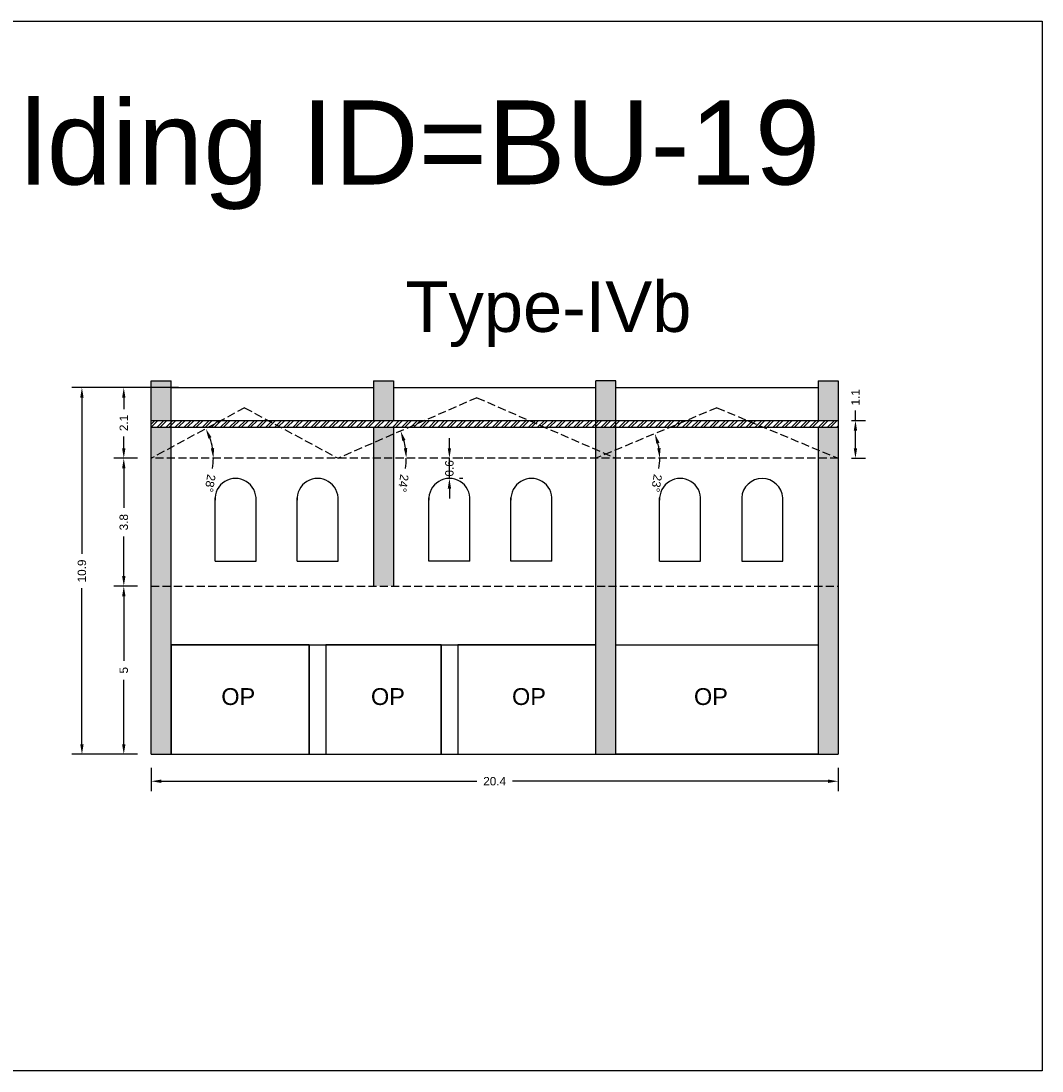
# Model space of a CAD drawing. Header units: metres. Extents: x 3416649 to 3417093, y -6712874 to -6712690.
# Tile 43 of 45: x 3417003 to 3417034, y -6712756 to -6712725. Entities that reach past the tile are written whole.
import ezdxf

# ---------------------------------------------------------------- set-up
doc = ezdxf.new("R2010")
doc.units = ezdxf.units.M
doc.linetypes.add('ACAD_ISO02W100', pattern=[15, 12, -3])
doc.layers.add('Dotted', color=7, linetype='ACAD_ISO02W100', plot=False)
doc.styles.get("Standard").update_dxf_attribs({"font": 'arial.ttf'})
doc.dimstyles.new('ISO-25', dxfattribs={"dimtxt": 0.25, "dimasz": 0.3, "dimexe": 0.3, "dimexo": 0.4, "dimgap": 0.2, "dimtad": 0, "dimdec": 1, "dimdsep": 46, "dimtxsty": 'Standard', "dimcen": 2.5, "dimadec": 0, "dimazin": 0, "dimtfac": 1, "dimtdec": 1, "dimtmove": 0, "dimatfit": 3, "dimfxl": 1, "dimarcsym": 0})
pattern_1 = [(45, (-39.37967, 0), (-0.134703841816, 0.134703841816), []), (45, (-39.28987, 0), (-0.134703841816, 0.134703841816), [])]

# ---------------------------------------------------------------- blocks, each defined once
blk = doc.blocks.new('*D163')
at = {"color": 0, "lineweight": -2, "transparency": 16777216}
for start, end in [(9.2974, 19.0525), (350.7026, 0)]:
    blk.add_arc((3417007.35, -6712738.144), 1.851, start, end, dxfattribs=at)
at = {"color": 0, "transparency": 16777216}
for points in [[(3417009.053, -6712737.56), (3417009.145, -6712737.52), (3417008.978, -6712737.265)], [(3417009.226, -6712737.841), (3417009.126, -6712737.849), (3417009.2, -6712738.144)]]:
    blk.add_solid(points, dxfattribs=at)
at = {"layer": 'Defpoints', "color": 0, "transparency": 16777216}
for p in [(3417010.13, -6712736.644), (3417009.101, -6712737.544), (3417007.35, -6712738.144), (3417007.35, -6712738.144), (3417027.78, -6712738.144)]:
    blk.add_point(p, dxfattribs=at)
at = {"color": 0, "transparency": 16777216, "insert": (3417009.104, -6712738.884), "char_height": 0.25, "attachment_point": 5, "rotation": 260.7026}
blk.add_mtext('28°', dxfattribs=at)
blk = doc.blocks.new('*D164')
at = {"color": 0, "lineweight": -2, "transparency": 16777216}
for start, end in [(8.4865, 15.0628), (351.5135, 360)]:
    blk.add_arc((3417012.91, -6712738.144), 2.027, start, end, dxfattribs=at)
at = {"color": 0, "transparency": 16777216}
for points in [[(3417014.82, -6712737.634), (3417014.914, -6712737.601), (3417014.768, -6712737.334)], [(3417014.965, -6712737.841), (3417014.865, -6712737.848), (3417014.937, -6712738.144)]]:
    blk.add_solid(points, dxfattribs=at)
at = {"layer": 'Defpoints', "color": 0, "transparency": 16777216}
for p in [(3417017.04, -6712736.344), (3417014.861, -6712737.595), (3417007.35, -6712738.144), (3417012.91, -6712738.144), (3417027.78, -6712738.144)]:
    blk.add_point(p, dxfattribs=at)
at = {"color": 0, "transparency": 16777216, "insert": (3417014.849, -6712738.886), "char_height": 0.25, "attachment_point": 5, "rotation": 261.5135}
blk.add_mtext('24°', dxfattribs=at)
blk = doc.blocks.new('*D165')
at = {"color": 0, "lineweight": -2, "transparency": 16777216}
for p, q in [((3417006.95, -6712741.944), (3417006.238, -6712741.944)), ((3417006.538, -6712742.244), (3417006.538, -6712744.161)), ((3417006.538, -6712746.644), (3417006.538, -6712744.727)), ((3417006.95, -6712746.944), (3417006.238, -6712746.944))]:
    blk.add_line(p, q, dxfattribs=at)
at = {"color": 0, "transparency": 16777216}
for points in [[(3417006.488, -6712742.244), (3417006.588, -6712742.244), (3417006.538, -6712741.944)], [(3417006.488, -6712746.644), (3417006.588, -6712746.644), (3417006.538, -6712746.944)]]:
    blk.add_solid(points, dxfattribs=at)
at = {"layer": 'Defpoints', "color": 0, "transparency": 16777216}
for p in [(3417006.538, -6712741.944), (3417007.35, -6712741.944), (3417007.35, -6712746.944)]:
    blk.add_point(p, dxfattribs=at)
at = {"color": 0, "transparency": 16777216, "insert": (3417006.538, -6712744.444), "char_height": 0.25, "attachment_point": 5, "rotation": 90}
blk.add_mtext('5', dxfattribs=at)
blk = doc.blocks.new('*D166')
at = {"color": 0, "lineweight": -2, "transparency": 16777216}
for p, q in [((3417006.95, -6712738.144), (3417006.238, -6712738.144)), ((3417006.538, -6712738.444), (3417006.538, -6712739.616)), ((3417006.538, -6712741.644), (3417006.538, -6712740.472)), ((3417006.95, -6712741.944), (3417006.238, -6712741.944))]:
    blk.add_line(p, q, dxfattribs=at)
at = {"color": 0, "transparency": 16777216}
for points in [[(3417006.488, -6712738.444), (3417006.588, -6712738.444), (3417006.538, -6712738.144)], [(3417006.488, -6712741.644), (3417006.588, -6712741.644), (3417006.538, -6712741.944)]]:
    blk.add_solid(points, dxfattribs=at)
at = {"layer": 'Defpoints', "color": 0, "transparency": 16777216}
for p in [(3417006.538, -6712738.144), (3417007.35, -6712738.144), (3417007.35, -6712741.944)]:
    blk.add_point(p, dxfattribs=at)
at = {"color": 0, "transparency": 16777216, "insert": (3417006.538, -6712740.044), "char_height": 0.25, "attachment_point": 5, "rotation": 90}
blk.add_mtext('3.8', dxfattribs=at)
blk = doc.blocks.new('*D167')
at = {"color": 0, "lineweight": -2, "transparency": 16777216}
for p, q in [((3417008.164, -6712736.044), (3417006.238, -6712736.044)), ((3417006.538, -6712736.344), (3417006.538, -6712736.688)), ((3417006.538, -6712737.844), (3417006.538, -6712737.499)), ((3417006.95, -6712738.144), (3417006.238, -6712738.144))]:
    blk.add_line(p, q, dxfattribs=at)
at = {"color": 0, "transparency": 16777216}
for points in [[(3417006.488, -6712736.344), (3417006.588, -6712736.344), (3417006.538, -6712736.044)], [(3417006.488, -6712737.844), (3417006.588, -6712737.844), (3417006.538, -6712738.144)]]:
    blk.add_solid(points, dxfattribs=at)
at = {"layer": 'Defpoints', "color": 0, "transparency": 16777216}
for p in [(3417006.538, -6712736.044), (3417008.564, -6712736.044), (3417007.35, -6712738.144)]:
    blk.add_point(p, dxfattribs=at)
at = {"color": 0, "transparency": 16777216, "insert": (3417006.538, -6712737.094), "char_height": 0.25, "attachment_point": 5, "rotation": 90}
blk.add_mtext('2.1', dxfattribs=at)
blk = doc.blocks.new('*D168')
at = {"color": 0, "lineweight": -2, "transparency": 16777216}
for start, end in [(9.0417, 13.5499), (350.9583, 0)]:
    blk.add_arc((3417020.57, -6712738.144), 1.903, start, end, dxfattribs=at)
at = {"color": 0, "transparency": 16777216}
for points in [[(3417022.372, -6712737.714), (3417022.467, -6712737.683), (3417022.327, -6712737.413)], [(3417022.499, -6712737.841), (3417022.399, -6712737.849), (3417022.473, -6712738.144)]]:
    blk.add_solid(points, dxfattribs=at)
at = {"layer": 'Defpoints', "color": 0, "transparency": 16777216}
for p in [(3417024.175, -6712736.644), (3417022.407, -6712737.649), (3417007.35, -6712738.144), (3417020.57, -6712738.144), (3417027.78, -6712738.144)]:
    blk.add_point(p, dxfattribs=at)
at = {"color": 0, "transparency": 16777216, "insert": (3417022.379, -6712738.885), "char_height": 0.25, "attachment_point": 5, "rotation": 260.9583}
blk.add_mtext('23°', dxfattribs=at)
blk = doc.blocks.new('*D169')
at = {"color": 0, "lineweight": -2, "transparency": 16777216}
for p, q in [((3417007.35, -6712747.344), (3417007.35, -6712748.044)), ((3417027.78, -6712747.344), (3417027.78, -6712748.044)), ((3417007.65, -6712747.744), (3417017.038, -6712747.744)), ((3417027.48, -6712747.744), (3417018.091, -6712747.744))]:
    blk.add_line(p, q, dxfattribs=at)
at = {"color": 0, "transparency": 16777216}
for points in [[(3417007.65, -6712747.694), (3417007.65, -6712747.794), (3417007.35, -6712747.744)], [(3417027.48, -6712747.694), (3417027.48, -6712747.794), (3417027.78, -6712747.744)]]:
    blk.add_solid(points, dxfattribs=at)
at = {"layer": 'Defpoints', "color": 0, "transparency": 16777216}
for p in [(3417007.35, -6712746.944), (3417027.78, -6712746.944), (3417027.78, -6712747.744)]:
    blk.add_point(p, dxfattribs=at)
at = {"color": 0, "transparency": 16777216, "insert": (3417017.565, -6712747.744), "char_height": 0.25, "attachment_point": 5}
blk.add_mtext('20.4', dxfattribs=at)
blk = doc.blocks.new('*D170')
at = {"color": 0, "lineweight": -2, "transparency": 16777216}
for p, q in [((3417008.164, -6712736.044), (3417004.993, -6712736.044)), ((3417005.293, -6712736.344), (3417005.293, -6712740.981)), ((3417005.293, -6712746.644), (3417005.293, -6712742.007)), ((3417006.95, -6712746.944), (3417004.993, -6712746.944))]:
    blk.add_line(p, q, dxfattribs=at)
at = {"color": 0, "transparency": 16777216}
for points in [[(3417005.243, -6712736.344), (3417005.343, -6712736.344), (3417005.293, -6712736.044)], [(3417005.243, -6712746.644), (3417005.343, -6712746.644), (3417005.293, -6712746.944)]]:
    blk.add_solid(points, dxfattribs=at)
at = {"layer": 'Defpoints', "color": 0, "transparency": 16777216}
for p in [(3417005.293, -6712736.044), (3417008.564, -6712736.044), (3417007.35, -6712746.944)]:
    blk.add_point(p, dxfattribs=at)
at = {"color": 0, "transparency": 16777216, "insert": (3417005.293, -6712741.494), "char_height": 0.25, "attachment_point": 5, "rotation": 90}
blk.add_mtext('10.9', dxfattribs=at)
blk = doc.blocks.new('*D171')
at = {"color": 0, "lineweight": -2, "transparency": 16777216}
for p, q in [((3417016.22, -6712737.844), (3417016.22, -6712737.544)), ((3417016.22, -6712738.744), (3417016.22, -6712738.144)), ((3417016.62, -6712738.144), (3417016.52, -6712738.144)), ((3417016.62, -6712738.744), (3417016.52, -6712738.744)), ((3417016.22, -6712739.044), (3417016.22, -6712739.344))]:
    blk.add_line(p, q, dxfattribs=at)
at = {"color": 0, "transparency": 16777216}
for points in [[(3417016.17, -6712737.844), (3417016.27, -6712737.844), (3417016.22, -6712738.144)], [(3417016.17, -6712739.044), (3417016.27, -6712739.044), (3417016.22, -6712738.744)]]:
    blk.add_solid(points, dxfattribs=at)
at = {"layer": 'Defpoints', "color": 0, "transparency": 16777216}
for p in [(3417016.22, -6712738.144), (3417016.22, -6712738.144), (3417016.22, -6712738.744)]:
    blk.add_point(p, dxfattribs=at)
at = {"color": 0, "transparency": 16777216, "insert": (3417016.22, -6712738.444), "char_height": 0.25, "attachment_point": 5, "rotation": 90}
blk.add_mtext('0.6', dxfattribs=at)
blk = doc.blocks.new('*D172')
at = {"color": 0, "lineweight": -2, "transparency": 16777216}
for p, q in [((3417028.293, -6712737.024), (3417028.293, -6712736.724)), ((3417028.18, -6712737.024), (3417028.593, -6712737.024)), ((3417028.293, -6712737.844), (3417028.293, -6712737.324)), ((3417028.18, -6712738.144), (3417028.593, -6712738.144))]:
    blk.add_line(p, q, dxfattribs=at)
at = {"color": 0, "transparency": 16777216}
for points in [[(3417028.243, -6712737.324), (3417028.343, -6712737.324), (3417028.293, -6712737.024)], [(3417028.243, -6712737.844), (3417028.343, -6712737.844), (3417028.293, -6712738.144)]]:
    blk.add_solid(points, dxfattribs=at)
at = {"layer": 'Defpoints', "color": 0, "transparency": 16777216}
for p in [(3417027.78, -6712737.024), (3417028.293, -6712737.024), (3417027.78, -6712738.144)]:
    blk.add_point(p, dxfattribs=at)
at = {"color": 0, "transparency": 16777216, "insert": (3417028.293, -6712736.332), "char_height": 0.25, "attachment_point": 5, "rotation": 90}
blk.add_mtext('1.1', dxfattribs=at)

msp = doc.modelspace()

# ---------------------------------------------------------------- hatches: boundary and pattern name
h = msp.add_hatch(color=256)
h.dxf.hatch_style = 1
h.paths.add_polyline_path([(3417027.78, -6712738.144), (3417027.18, -6712738.144), (3417027.18, -6712741.944), (3417027.78, -6712741.944)])
h.paths.add_polyline_path([(3417027.78, -6712741.944), (3417027.18, -6712741.944), (3417027.18, -6712746.944), (3417027.78, -6712746.944)])
h.paths.add_polyline_path([(3417027.78, -6712737.224), (3417027.18, -6712737.224), (3417027.18, -6712737.894), (3417027.78, -6712738.144)])
h.paths.add_polyline_path([(3417027.18, -6712737.894), (3417027.18, -6712738.144), (3417027.78, -6712738.144)], flags=17)
h.paths.add_polyline_path([(3417027.78, -6712735.844), (3417027.18, -6712735.844), (3417027.18, -6712737.024), (3417027.78, -6712737.024)])
h.paths.add_polyline_path([(3417021.17, -6712735.844), (3417020.57, -6712735.844), (3417020.57, -6712737.024), (3417021.17, -6712737.024)])
h.paths.add_polyline_path([(3417021.17, -6712737.224), (3417020.57, -6712737.224), (3417020.57, -6712737.882), (3417020.877, -6712738.016), (3417021.17, -6712737.894)])
h.paths.add_polyline_path([(3417020.877, -6712738.016), (3417020.57, -6712738.144), (3417021.17, -6712738.144)])
h.paths.add_polyline_path([(3417021.17, -6712737.894), (3417020.877, -6712738.016), (3417021.17, -6712738.144)])
h.paths.add_polyline_path([(3417020.57, -6712737.882), (3417020.57, -6712738.144), (3417020.877, -6712738.016)])
h.paths.add_polyline_path([(3417021.17, -6712738.144), (3417020.57, -6712738.144), (3417020.57, -6712741.944), (3417021.17, -6712741.944)])
h.paths.add_polyline_path([(3417021.17, -6712741.944), (3417020.57, -6712741.944), (3417020.57, -6712746.944), (3417021.17, -6712746.944)])
h.paths.add_polyline_path([(3417014.56, -6712738.144), (3417013.96, -6712738.144), (3417013.96, -6712741.944), (3417014.56, -6712741.944)])
h.paths.add_polyline_path([(3417014.56, -6712735.844), (3417013.96, -6712735.844), (3417013.96, -6712737.024), (3417014.56, -6712737.024)])
h.paths.add_polyline_path([(3417014.56, -6712737.425), (3417014.56, -6712737.224), (3417013.96, -6712737.224), (3417013.96, -6712737.686)])
h.paths.add_polyline_path([(3417014.56, -6712737.425), (3417013.96, -6712737.686), (3417013.96, -6712738.144), (3417014.56, -6712738.144)])
h.paths.add_polyline_path([(3417007.95, -6712738.144), (3417007.35, -6712738.144), (3417007.35, -6712741.944), (3417007.95, -6712741.944)])
h.paths.add_polyline_path([(3417007.95, -6712737.224), (3417007.35, -6712737.224), (3417007.35, -6712738.144), (3417007.95, -6712737.82)])
h.paths.add_polyline_path([(3417007.95, -6712735.844), (3417007.35, -6712735.844), (3417007.35, -6712737.024), (3417007.95, -6712737.024)])
h.paths.add_polyline_path([(3417007.95, -6712737.82), (3417007.35, -6712738.144), (3417007.95, -6712738.144)], flags=17)
h.paths.add_polyline_path([(3417007.95, -6712741.944), (3417007.35, -6712741.944), (3417007.35, -6712746.944), (3417007.95, -6712746.944)])
h = msp.add_hatch()
h.set_pattern_fill('ANSI32', color=256, scale=0.02)
h.set_pattern_definition(pattern_1)
h.paths.add_polyline_path([(3417007.95, -6712737.024), (3417007.35, -6712737.024), (3417007.35, -6712737.224), (3417007.95, -6712737.224)])
h = msp.add_hatch()
h.set_pattern_fill('ANSI32', color=256, scale=0.02)
h.set_pattern_definition(pattern_1)
h.paths.add_polyline_path([(3417027.78, -6712737.024), (3417025.088, -6712737.024), (3417025.569, -6712737.224), (3417027.78, -6712737.224)])
h.paths.add_polyline_path([(3417025.088, -6712737.024), (3417023.261, -6712737.024), (3417022.781, -6712737.224), (3417025.569, -6712737.224)])
h.paths.add_polyline_path([(3417023.261, -6712737.024), (3417021.17, -6712737.024), (3417021.17, -6712737.224), (3417022.781, -6712737.224)])
h.paths.add_polyline_path([(3417021.17, -6712737.024), (3417020.57, -6712737.024), (3417020.57, -6712737.224), (3417021.17, -6712737.224)])
h.paths.add_polyline_path([(3417020.57, -6712737.024), (3417018.6, -6712737.024), (3417019.059, -6712737.224), (3417020.57, -6712737.224)])
h.paths.add_polyline_path([(3417015.479, -6712737.024), (3417010.834, -6712737.024), (3417011.205, -6712737.224), (3417015.021, -6712737.224)])
h.paths.add_polyline_path([(3417018.6, -6712737.024), (3417015.479, -6712737.024), (3417015.021, -6712737.224), (3417019.059, -6712737.224)])
h.paths.add_polyline_path([(3417010.834, -6712737.024), (3417009.425, -6712737.024), (3417009.055, -6712737.224), (3417011.205, -6712737.224)])
h.paths.add_polyline_path([(3417009.425, -6712737.024), (3417007.95, -6712737.024), (3417007.95, -6712737.224), (3417009.055, -6712737.224)])

# ---------------------------------------------------------------- linework, layer by layer
for points in [[(3416996.43, -6712725.146), (3417033.84, -6712725.146), (3417033.84, -6712756.357), (3416996.43, -6712756.357)], [(3417012.05, -6712743.694), (3417007.95, -6712743.694), (3417007.95, -6712746.944), (3417012.05, -6712746.944)], [(3417015.97, -6712743.694), (3417012.55, -6712743.694), (3417012.55, -6712746.944), (3417015.97, -6712746.944)], [(3417020.57, -6712743.694), (3417016.47, -6712743.694), (3417016.47, -6712746.944), (3417020.57, -6712746.944)], [(3417021.17, -6712743.694), (3417027.18, -6712743.694), (3417027.18, -6712746.944), (3417021.17, -6712746.944)]]:
    msp.add_lwpolyline(points, close=True)
for points in [[(3417007.35, -6712746.944), (3417007.35, -6712735.844)], [(3417007.35, -6712735.844), (3417007.95, -6712735.844)], [(3417007.95, -6712746.944), (3417007.95, -6712735.844)], [(3417013.96, -6712735.844), (3417013.96, -6712737.024)], [(3417013.96, -6712735.844), (3417014.56, -6712735.844)], [(3417014.56, -6712735.844), (3417014.56, -6712737.024)], [(3417020.57, -6712746.944), (3417020.57, -6712735.844)], [(3417021.17, -6712735.844), (3417020.57, -6712735.844)], [(3417021.17, -6712746.944), (3417021.17, -6712735.844)], [(3417027.18, -6712735.844), (3417027.18, -6712737.024)], [(3417027.18, -6712735.844), (3417027.78, -6712735.844)], [(3417027.78, -6712735.844), (3417027.78, -6712737.024)], [(3417007.95, -6712736.044), (3417013.96, -6712736.044)], [(3417014.56, -6712736.044), (3417020.57, -6712736.044)], [(3417020.57, -6712746.944), (3417020.57, -6712736.044)], [(3417021.17, -6712736.044), (3417027.18, -6712736.044)], [(3417007.35, -6712737.024), (3417027.78, -6712737.024)], [(3417027.78, -6712737.024), (3417027.78, -6712741.944)], [(3417007.35, -6712737.224), (3417027.78, -6712737.224)], [(3417013.96, -6712737.224), (3417013.96, -6712741.944)], [(3417014.56, -6712737.224), (3417014.56, -6712741.944)], [(3417027.18, -6712737.224), (3417027.18, -6712746.944)], [(3417009.25, -6712741.204), (3417009.25, -6712739.316)], [(3417010.47, -6712741.204), (3417010.47, -6712739.316)], [(3417011.69, -6712741.204), (3417011.69, -6712739.316)], [(3417012.91, -6712741.204), (3417012.91, -6712739.316)], [(3417015.61, -6712741.204), (3417015.61, -6712739.316)], [(3417016.83, -6712741.204), (3417016.83, -6712739.316)], [(3417018.05, -6712741.204), (3417018.05, -6712739.316)], [(3417019.27, -6712741.204), (3417019.27, -6712739.316)], [(3417022.47, -6712741.204), (3417022.47, -6712739.316)], [(3417023.69, -6712741.204), (3417023.69, -6712739.316)], [(3417009.25, -6712741.204), (3417010.47, -6712741.204)], [(3417011.69, -6712741.204), (3417012.91, -6712741.204)], [(3417016.83, -6712741.204), (3417015.61, -6712741.204)], [(3417019.27, -6712741.204), (3417018.05, -6712741.204)], [(3417022.47, -6712741.204), (3417023.69, -6712741.204)], [(3417027.78, -6712741.944), (3417027.78, -6712746.944)], [(3417007.95, -6712743.694), (3417020.57, -6712743.694)], [(3417012.05, -6712743.694), (3417012.05, -6712746.944)], [(3417012.55, -6712743.694), (3417012.55, -6712746.944)], [(3417015.97, -6712743.694), (3417015.97, -6712746.944)], [(3417016.47, -6712743.694), (3417016.47, -6712746.944)], [(3417021.17, -6712743.694), (3417027.18, -6712743.694)], [(3417007.35, -6712746.944), (3417027.78, -6712746.944)]]:
    msp.add_lwpolyline(points)
msp.add_lwpolyline([(3417024.91, -6712739.316), (3417024.91, -6712741.204), (3417026.13, -6712741.204), (3417026.13, -6712739.316, 0.938462)], format="xyb", close=True)
for centre in [(3417009.86, -6712739.355), (3417012.3, -6712739.355), (3417016.22, -6712739.355), (3417018.66, -6712739.355), (3417023.08, -6712739.355)]:
    msp.add_arc(centre, 0.611, 356.3634, 183.6366)
at = {"layer": 'Dotted', "ltscale": 0.02}
msp.add_line((3417027.78, -6712738.144), (3417007.35, -6712738.144), dxfattribs=at)
for points in [[(3417017.04, -6712736.344), (3417012.91, -6712738.144)], [(3417017.04, -6712736.344), (3417021.17, -6712738.144)], [(3417010.13, -6712736.644), (3417007.35, -6712738.144)], [(3417010.13, -6712736.644), (3417012.91, -6712738.144)], [(3417024.175, -6712736.644), (3417020.57, -6712738.144)], [(3417024.175, -6712736.644), (3417027.78, -6712738.144)], [(3417007.35, -6712741.944), (3417027.78, -6712741.944)]]:
    msp.add_lwpolyline(points, dxfattribs=at)

# ---------------------------------------------------------------- texts
at = {"attachment_point": 1}
for s, width, heights, insert, char_height in [('Building ID=BU-19', 67.86454, [0.517], (3416998.419, -6712727.506), 2.5), ('Type-IVb', 9.99112, [0.517], (3417014.915, -6712732.887), 1.5), ('OP', 1.17554, [0], (3417009.437, -6712744.977), 0.5), ('OP', 1.17554, [0], (3417013.887, -6712744.977), 0.5), ('OP', 1.17554, [0], (3417018.081, -6712744.977), 0.5), ('OP', 1.17554, [0], (3417023.491, -6712744.977), 0.5)]:
    msp.add_mtext_dynamic_manual_height_columns(s, width=width, gutter_width=12.5, heights=heights, dxfattribs=dict(at, insert=insert, char_height=char_height))

# ---------------------------------------------------------------- dimensions: what is measured, and where the dimension line sits
for base, p1, p2, picture, middle in [((3417005.293, -6712736.044), (3417007.35, -6712746.944), (3417008.564, -6712736.044), '*D170', (3417005.293, -6712741.494)), ((3417006.538, -6712736.044), (3417007.35, -6712738.144), (3417008.564, -6712736.044), '*D167', (3417006.538, -6712737.094)), ((3417028.293, -6712737.024), (3417027.78, -6712738.144), (3417027.78, -6712737.024), '*D172', (3417028.293, -6712736.332)), ((3417006.538, -6712738.144), (3417007.35, -6712741.944), (3417007.35, -6712738.144), '*D166', (3417006.538, -6712740.044)), ((3417006.538, -6712741.944), (3417007.35, -6712746.944), (3417007.35, -6712741.944), '*D165', (3417006.538, -6712744.444))]:
    dim = msp.add_linear_dim(base=base, p1=p1, p2=p2, angle=90, dimstyle='ISO-25')
    dim.commit()
    dim.dimension.update_dxf_attribs({"geometry": picture, "text_midpoint": middle})
for base, line2, picture, middle in [((3417014.861, -6712737.595), ((3417017.04, -6712736.344), (3417012.91, -6712738.144)), '*D164', (3417014.849, -6712738.886)), ((3417009.101, -6712737.544), ((3417010.13, -6712736.644), (3417007.35, -6712738.144)), '*D163', (3417009.104, -6712738.884)), ((3417022.407, -6712737.649), ((3417024.175, -6712736.644), (3417020.57, -6712738.144)), '*D168', (3417022.379, -6712738.885))]:
    dim = msp.add_angular_dim_2l(base=base, line1=((3417027.78, -6712738.144), (3417007.35, -6712738.144)), line2=line2, dimstyle='ISO-25')
    dim.commit()
    dim.dimension.update_dxf_attribs({"geometry": picture, "text_midpoint": middle})
dim = msp.add_linear_dim(base=(3417016.22, -6712738.144), p1=(3417016.22, -6712738.744), p2=(3417016.22, -6712738.144), angle=90, dimstyle='ISO-25')
dim.commit()
dim.dimension.update_dxf_attribs({"geometry": '*D171', "text_midpoint": (3417016.22, -6712738.444), "dimtype": 160})
dim = msp.add_linear_dim(base=(3417027.78, -6712747.744), p1=(3417007.35, -6712746.944), p2=(3417027.78, -6712746.944), dimstyle='ISO-25')
dim.commit()
dim.dimension.update_dxf_attribs({"geometry": '*D169', "text_midpoint": (3417017.565, -6712747.744)})

doc.saveas('drawing.dxf')
